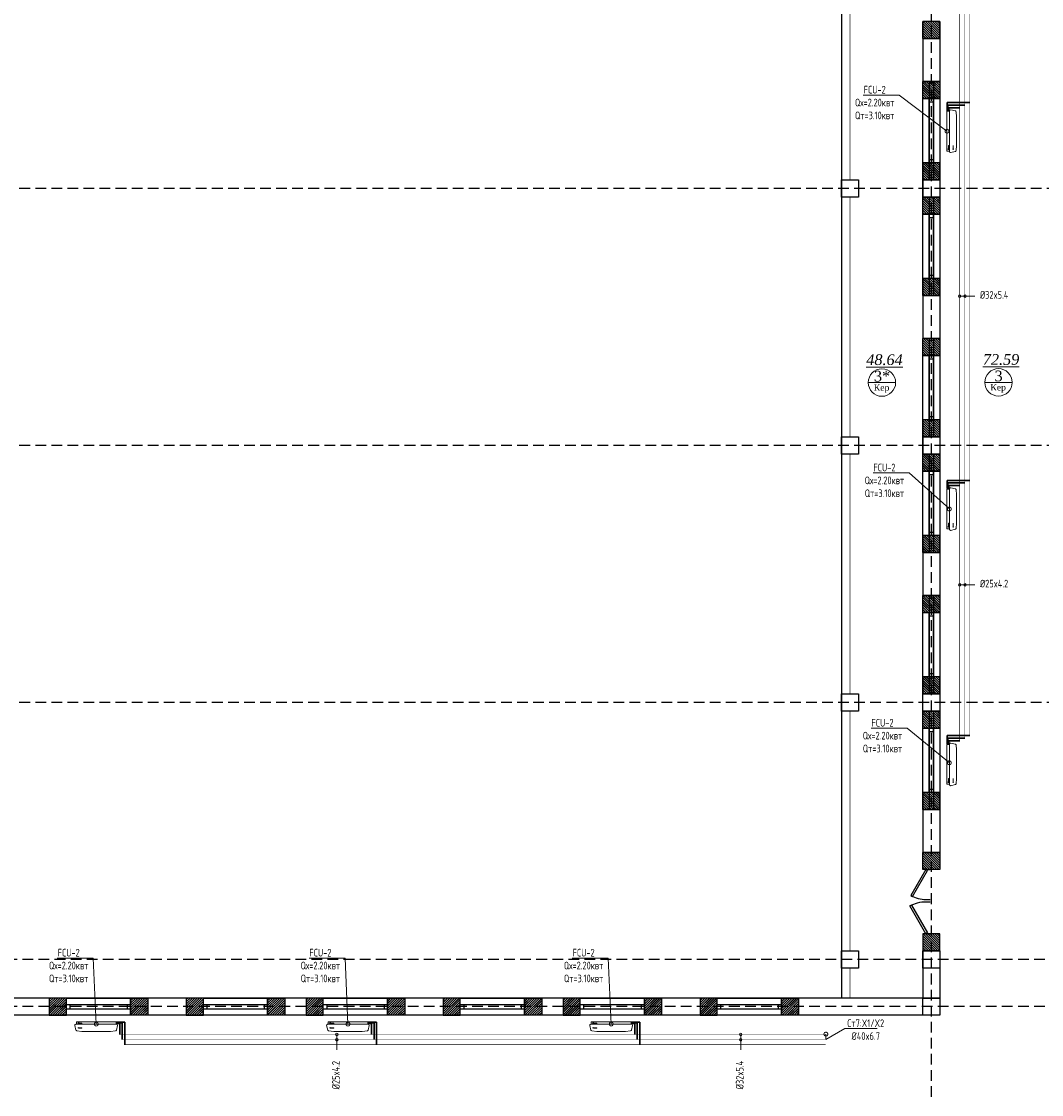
# Model space of a CAD drawing. Header units: inches. Extents: x 8001 to 766003, y -84601 to 563258.
# Tile 67 of 188: x 220162 to 243987, y 365027 to 390080. Entities that reach past the tile are written whole.
import ezdxf
from ezdxf import colors
from ezdxf.entities.mleader import LeaderData, LeaderLine
from ezdxf.math import Vec2, Vec3

# ---------------------------------------------------------------- set-up
doc = ezdxf.new("R2010")
doc.units = ezdxf.units.IN
doc.header["$MEASUREMENT"] = 0
for name, pattern in [('( Hidden )', [0.375, 0.25, -0.125]), ('CONTINOUS', [0]), ('HIDDEN', [9.525, 6.35, -3.175])]:
    doc.linetypes.add(name, pattern=pattern)
for name, color, linetype, lineweight in [('.', 7, 'Continuous', 15), ('SGM-M-100-WW-DRAIN-FLOOR', 3, 'HIDDEN', 30), ('SGM-M-400-TEXT', 140, 'CONTINOUS', 20), ('SGM-M-500-11-HI-TEXT', 11, 'CONTINOUS', 20), ('SGM-M-700-5-HVAC-WS-CWS-FCU', 32, 'CONTINOUS', 30), ('SGM-M-700-6-HVAC-WS-CWR-FCU', 141, 'HIDDEN', 30), ('sloy', 8, 'Continuous', 0), ('СТЕНЫ', 7, 'Continuous', 40), ('ФАНКОЙЛЫ', 250, 'Continuous', 25)]:
    doc.layers.add(name, color=color, linetype=linetype, lineweight=lineweight)
doc.styles.add('SGM_MKN', font='romans.shx', dxfattribs={"width": 0.65, "height": 100})
doc.styles.add('TIEMS', font='times.ttf')
pattern_1 = [(45, (1276666.25, 1731302.557), (-27.5771645, 27.5771645), []), (45, (1276668.25, 1731302.557), (-27.5771645, 27.5771645), [])]
pattern_2 = [(135, (600475.218, -564246.953), (-27.5771645, -27.5771645), []), (135, (600475.218, -564244.953), (-27.5771645, -27.5771645), [])]

# ---------------------------------------------------------------- blocks, each defined once
blk = doc.blocks.new('fffffffffffffffffffffffffdddddffffcccccc')
at = {"color": 5}
for p, q in [((3283325, 585109), (3283325, 582809)), ((3283425, 585109), (3283425, 582809))]:
    blk.add_line(p, q, dxfattribs=at)
blk.add_lwpolyline([(3283175, 585109), (3283575, 585109), (3283575, 582809), (3283175, 582809)], close=True)
blk = doc.blocks.new('gggggggggggggggffffffffffgc')
at = {"layer": '.'}
h = blk.add_hatch(dxfattribs=at)
h.set_pattern_fill('JIS_LC_8', color=32, scale=5)
h.set_pattern_definition(pattern_1)
h.paths.add_polyline_path([(1969330, 2113298), (1968930, 2113298), (1968930, 2112898), (1969330, 2112898)])
h = blk.add_hatch(dxfattribs=at)
h.set_pattern_fill('JIS_LC_8', color=32, scale=5)
h.set_pattern_definition(pattern_1)
h.paths.add_polyline_path([(1970830, 2113298), (1971230, 2113298), (1971230, 2112898), (1970830, 2112898)])
for p, q in [((1968930, 2113298), (1968930, 2112898)), ((1968930, 2113298), (1968930, 2112898)), ((1971230, 2113298), (1971230, 2112898))]:
    blk.add_line(p, q)
at = {"color": 5}
for p, q in [((1969330, 2113148), (1970830, 2113148)), ((1969330, 2113048), (1970830, 2113048))]:
    blk.add_line(p, q, dxfattribs=at)
for points in [[(1969330, 2113298), (1968930, 2113298), (1968930, 2112898), (1969330, 2112898)], [(1970830, 2113298), (1971230, 2113298), (1971230, 2112898), (1970830, 2112898)]]:
    blk.add_lwpolyline(points, close=True)
at = {"color": 0}
blk.add_lwpolyline([(1969330, 2113298), (1970830, 2113298), (1970830, 2112898), (1969330, 2112898)], close=True, dxfattribs=at)
at = {"color": 5}
for points in [[(1969410, 2113148), (1969410, 2113048)], [(1970750, 2113148), (1970750, 2113048)]]:
    blk.add_lwpolyline(points, dxfattribs=at)
blk = doc.blocks.new('*U300')
at = {"color": 5}
for p, q in [((0, 0), (0, -4)), ((-30, 0), (-30, -4))]:
    blk.add_line(p, q, dxfattribs=at)
blk.add_lwpolyline([(0, 0), (-26, 15), (-26.9, 13.5), (-0.9, -1.5)], close=True, dxfattribs=at)
blk.add_arc((0, 0), 30, 150, 180, dxfattribs=at)
blk = doc.blocks.new('*U301')
at = {"color": 5}
for p, q in [((0, 0), (0, -4)), ((-28, 0), (-28, -4))]:
    blk.add_line(p, q, dxfattribs=at)
blk.add_lwpolyline([(0, 0), (-24.2, 14), (-25.1, 12.5), (-0.9, -1.5)], close=True, dxfattribs=at)
blk.add_arc((0, 0), 28, 150, 180, dxfattribs=at)
blk = doc.blocks.new('fhgsg')
at = {"layer": '.'}
h = blk.add_hatch(dxfattribs=at)
h.set_pattern_fill('JIS_LC_8', color=32, scale=5, angle=90)
h.set_pattern_definition([(135, (600475.218, -542946.953), (-27.5771645, -27.5771645), []), (135, (600475.218, -542944.953), (-27.5771645, -27.5771645), [])])
h.paths.add_polyline_path([(218479.6, 149716.5), (218479.6, 149316.5), (218879.6, 149316.5), (218879.6, 149716.5)])
h = blk.add_hatch(dxfattribs=at)
h.set_pattern_fill('JIS_LC_8', color=32, scale=5, angle=90)
h.set_pattern_definition(pattern_2)
h.paths.add_polyline_path([(218479.6, 129916.5), (218479.6, 130316.5), (218879.6, 130316.5), (218879.6, 129916.5)])
h = blk.add_hatch(dxfattribs=at)
h.set_pattern_fill('JIS_LC_8', color=32, scale=5, angle=90)
h.set_pattern_definition(pattern_2)
h.paths.add_polyline_path([(218479.6, 128416.5), (218479.6, 128016.5), (218879.6, 128016.5), (218879.6, 128416.5)])
at = {"color": 1, "linetype": '( Hidden )', "ltscale": 1000}
for p, q in [((218679.6, 161986.5), (218679.6, 111324.1)), ((241129.6, 145816.5), (169789.1, 145816.5)), ((241129.6, 139816.5), (169789.1, 139816.5)), ((241129.6, 133816.5), (169789.1, 133816.5)), ((245329.6, 127816.5), (169789.1, 127816.5)), ((245329.6, 126716.5), (169789.1, 126716.5))]:
    blk.add_line(p, q, dxfattribs=at)
for p, q in [((216579.6, 152516.5), (216579.6, 126916.5)), ((218479.6, 149316.5), (218479.6, 148316.5)), ((218879.6, 149316.5), (218879.6, 148316.5)), ((218479.6, 146016.5), (218479.6, 145616.5)), ((218879.6, 146016.5), (218879.6, 145616.5)), ((218479.6, 143316.5), (218479.6, 142316.5)), ((218879.6, 143316.5), (218879.6, 142316.5)), ((216579.6, 140016.5), (216579.6, 139616.5)), ((218479.6, 140016.5), (218479.6, 139616.5)), ((218879.6, 140016.5), (218879.6, 139616.5)), ((218479.6, 137316.5), (218479.6, 136316.5)), ((218879.6, 137316.5), (218879.6, 136316.5)), ((218879.6, 131316.5), (218879.6, 130316.5)), ((218479.6, 130316.5), (218879.6, 130316.5)), ((218479.6, 128016.5), (218479.6, 126916.5)), ((218479.6, 128016.5), (218879.6, 128016.5)), ((218879.6, 128016.5), (218479.6, 128016.5)), ((218479.6, 128016.5), (218879.6, 128016.5)), ((218479.6, 128016.5), (218879.6, 128016.5)), ((218879.6, 128016.5), (218879.6, 126916.5)), ((218479.6, 126916.5), (194499.6, 126916.5)), ((218479.6, 126916.5), (218879.6, 126916.5)), ((218879.6, 126916.5), (218479.6, 126916.5)), ((215779.6, 126516.5), (190574.6, 126516.5)), ((218479.6, 126516.5), (215779.6, 126516.5))]:
    blk.add_line(p, q)
at = {"lineweight": 0, "ltscale": 100}
for p, q in [((217207.2, 141285.6), (217847.2, 141285.6)), ((219929.5, 141290.8), (220569.5, 141290.8))]:
    blk.add_line(p, q, dxfattribs=at)
at = {"color": 5, "const_width": 10}
for points in [[(216779.6, 146016.5), (216779.6, 151616.5)], [(216779.6, 140016.5), (216779.6, 145616.5)], [(216779.6, 134016.5), (216779.6, 139616.5)], [(216779.6, 128016.5), (216779.6, 133616.5)], [(216779.6, 126916.5), (216779.6, 127616.5)]]:
    blk.add_lwpolyline(points, dxfattribs=at)
for points in [[(218879.6, 149716.5), (218879.6, 149316.5), (218479.6, 149316.5), (218479.6, 149716.5)], [(218879.6, 148316.5), (218479.6, 148316.5)], [(218879.6, 143316.5), (218479.6, 143316.5)], [(218879.6, 142316.5), (218479.6, 142316.5)], [(218879.6, 137316.5), (218479.6, 137316.5)], [(218879.6, 136316.5), (218479.6, 136316.5)], [(218479.6, 131316.5), (218479.6, 130316.5)], [(218879.6, 131316.5), (218479.6, 131316.5)], [(218879.6, 130316.5), (218479.6, 130316.5)], [(218479.6, 129916.5), (218479.6, 130316.5), (218879.6, 130316.5), (218879.6, 129916.5)], [(218879.6, 128016.5), (218479.6, 128016.5)], [(218879.6, 128016.5), (218479.6, 128016.5)], [(218879.6, 128016.5), (218479.6, 128016.5)], [(218879.6, 126916.5), (218479.6, 126916.5)]]:
    blk.add_lwpolyline(points)
for points in [[(218479.6, 149716.5), (218479.6, 149316.5), (218879.6, 149316.5), (218879.6, 149716.5)], [(216579.6, 146016.5), (216979.6, 146016.5), (216979.6, 145616.5), (216579.6, 145616.5)], [(218479.6, 146016.5), (218879.6, 146016.5), (218879.6, 145616.5), (218479.6, 145616.5)], [(216579.6, 140016.5), (216979.6, 140016.5), (216979.6, 139616.5), (216579.6, 139616.5)], [(218479.6, 140016.5), (218879.6, 140016.5), (218879.6, 139616.5), (218479.6, 139616.5)], [(216579.6, 134016.5), (216979.6, 134016.5), (216979.6, 133616.5), (216579.6, 133616.5)], [(218479.6, 134016.5), (218879.6, 134016.5), (218879.6, 133616.5), (218479.6, 133616.5)], [(218479.6, 129916.5), (218479.6, 130316.5), (218879.6, 130316.5), (218879.6, 129916.5)], [(218479.6, 128416.5), (218479.6, 128016.5), (218879.6, 128016.5), (218879.6, 128416.5)], [(216579.6, 128016.5), (216979.6, 128016.5), (216979.6, 127616.5), (216579.6, 127616.5)], [(218479.6, 128016.5), (218879.6, 128016.5), (218879.6, 127616.5), (218479.6, 127616.5)], [(218479.6, 126916.5), (218879.6, 126916.5), (218879.6, 126516.5), (218479.6, 126516.5)]]:
    blk.add_lwpolyline(points, close=True)
at = {"layer": 'СТЕНЫ', "color": 0, "linetype": 'ByBlock', "lineweight": 0, "ltscale": 100}
for centre in [(217527.2, 141285.6), (220249.5, 141290.8)]:
    blk.add_circle(centre, 320, dxfattribs=at)
for p in [(-3064695.5, -436792.9), (-3064695.5, -439492.9), (-3064695.5, -442792.9), (-3064695.5, -445492.9), (-3064695.5, -448792.9), (-3064695.5, -451492.9)]:
    blk.add_blockref('fffffffffffffffffffffffffdddddffffcccccc', p)
at = {"color": 0, "rotation": 90}
for p in [(2331777.8, -1822913.2), (2331777.8, -1825613.2), (2331777.8, -1828913.2), (2331777.8, -1831613.2), (2331777.8, -1834913.2), (2331777.8, -1837613.2)]:
    blk.add_blockref('gggggggggggggggffffffffffgc', p, dxfattribs=at)
at = {"color": 5, "yscale": 25, "zscale": 25}
for name, p, xscale, rotation in [('*U301', (218554.6, 129916.5), 25, 89.99999999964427), ('*U300', (218554.6, 128416.5), -25, 90)]:
    blk.add_blockref(name, p, dxfattribs=dict(at, xscale=xscale, rotation=rotation))
at = {"color": 0}
for p in [(-1770850.2, -1986381.7), (-1767650.2, -1986381.7), (-1764850.2, -1986381.7), (-1761650.2, -1986381.7), (-1758850.2, -1986381.7), (-1755650.2, -1986381.7)]:
    blk.add_blockref('gggggggggggggggffffffffffgc', p, dxfattribs=at)
at = {"lineweight": 0, "ltscale": 100, "char_height": 250, "attachment_point": 5, "style": 'TIEMS'}
for s, insert in [('\\A1;{\\fTimes New Roman|b0|i1|c204|p18;\\L48.64}', (217586.2, 141817.8)), ('\\A1;{\\fTimes New Roman|b0|i1|c204|p18;\\L72.59}', (220308.6, 141823)), ('\\A1;3*', (217529.3, 141433.8)), ('\\A1;3', (220251.7, 141439.1))]:
    blk.add_mtext(s, dxfattribs=dict(at, insert=insert))
at = {"lineweight": 0, "ltscale": 100, "char_height": 150, "width": 1156.471, "attachment_point": 5, "style": 'TIEMS'}
for insert in [(217518, 141146.5), (220240.4, 141151.8)]:
    blk.add_mtext('\\A1;Кер', dxfattribs=dict(at, insert=insert))
blk = doc.blocks.new('_DotSmall')
at = {"color": 0, "linetype": 'ByBlock', "const_width": 0.5}
blk.add_lwpolyline([(-0.0625, 0, 1), (0.0625, 0, 1)], format="xyb", close=True, dxfattribs=at)
blk = doc.blocks.new('A$C177E1FB8')
at = {"layer": 'sloy'}
for p, q in [((0, 30, -97), (0, 960, -97)), ((0, 960, -97), (55, 960, -97)), ((26, 897, -487), (26, 929, -487)), ((37, 929, -127), (28, 909, -127)), ((28, 909, -127), (34, 909, -127)), ((34, 909, -127), (34, 829, -127)), ((34, 829, -127), (40, 829, -127)), ((46, 909, -127), (37, 929, -127)), ((37, 829, -127), (37, 879, -127)), ((40, 829, -127), (40, 909, -127)), ((40, 909, -127), (46, 909, -127)), ((55, 960, -97), (55, 30, -97)), ((55, 829, -57), (55, 960, -57)), ((55, 161, -57), (55, 829, -57)), ((85, 995, -57), (199, 969, -57)), ((145, 929, -327), (136, 909, -327)), ((136, 909, -327), (142, 909, -327)), ((142, 909, -327), (142, 829, -327)), ((142, 829, -327), (148, 829, -327)), ((154, 909, -327), (145, 929, -327)), ((145, 829, -327), (145, 879, -327)), ((148, 829, -327), (148, 909, -327)), ((148, 909, -327), (154, 909, -327)), ((225, 829, -57), (213, 948, -57)), ((225, 161, -57), (225, 829, -57)), ((55, 30, -97), (0, 30, -97)), ((5, 22, -97), (4, 21, -97)), ((4, 17, -97), (4, 21, -97)), ((5, 24, -97), (5, 24, -97)), ((5, 24, -97), (9, 24, -97)), ((5, 24, -97), (9, 24, -97)), ((5, 24, -97), (5, 23, -97)), ((5, 23, -97), (5, 22, -97)), ((5, 22, -97), (9, 22, -97)), ((10, 22, -97), (5, 22, -97)), ((5, 22, -97), (9, 22, -97)), ((5, 22, -97), (5, 22, -97)), ((5, 22, -97), (5, 22, -97)), ((10, 16, -97), (5, 16, -97)), ((6, 30, -97), (6, 24, -97)), ((9, 30, -97), (9, 24, -97)), ((9, 24, -97), (9, 24, -97)), ((9, 24, -97), (10, 23, -97)), ((9, 22, -97), (9, 22, -97)), ((9, 22, -97), (10, 22, -97)), ((10, 23, -97), (10, 22, -97)), ((10, 22, -97), (10, 21, -97)), ((10, 17, -97), (10, 21, -97)), ((18, 20, -97), (18, 21, -97)), ((26, 21, -97), (18, 21, -97)), ((18, 20, -97), (18, 17, -97)), ((18, 17, -97), (18, 16, -97)), ((19, 24, -97), (20, 24, -97)), ((19, 24, -97), (19, 22, -97)), ((20, 22, -97), (19, 22, -97)), ((19, 21, -97), (25, 21, -97)), ((19, 21, -97), (19, 21, -97)), ((19, 21, -97), (25, 21, -97)), ((20, 24, -97), (25, 24, -97)), ((20, 22, -97), (25, 22, -97)), ((20, 22, -97), (20, 21, -97)), ((20, 14, -97), (20, 15, -97)), ((25, 14, -97), (20, 14, -97)), ((21, 24, -97), (21, 30, -97)), ((24, 24, -97), (24, 30, -97)), ((24, 22, -97), (24, 21, -97)), ((24, 22, -97), (24, 21, -97)), ((25, 24, -97), (25, 24, -97)), ((25, 24, -97), (25, 22, -97)), ((25, 22, -97), (25, 22, -97)), ((25, 21, -97), (25, 21, -97)), ((25, 14, -97), (25, 15, -97)), ((26, 20, -97), (26, 21, -97)), ((26, 20, -97), (26, 17, -97)), ((26, 17, -97), (26, 16, -97)), ((38, 20, -97), (38, 21, -97)), ((46, 21, -97), (38, 21, -97)), ((38, 20, -97), (38, 17, -97)), ((38, 17, -97), (38, 16, -97)), ((39, 24, -97), (40, 24, -97)), ((39, 24, -97), (39, 22, -97)), ((40, 22, -97), (39, 22, -97)), ((39, 21, -97), (45, 21, -97)), ((39, 21, -97), (39, 21, -97)), ((39, 21, -97), (45, 21, -97)), ((40, 24, -97), (45, 24, -97)), ((40, 22, -97), (45, 22, -97)), ((40, 22, -97), (40, 21, -97)), ((40, 14, -97), (40, 15, -97)), ((45, 14, -97), (40, 14, -97)), ((41, 24, -97), (41, 30, -97)), ((44, 24, -97), (44, 30, -97)), ((44, 22, -97), (44, 21, -97)), ((44, 22, -97), (44, 21, -97)), ((45, 24, -97), (45, 24, -97)), ((45, 24, -97), (45, 22, -97)), ((45, 22, -97), (45, 22, -97)), ((45, 21, -97), (45, 21, -97)), ((45, 14, -97), (45, 15, -97)), ((46, 20, -97), (46, 21, -97)), ((46, 20, -97), (46, 17, -97)), ((46, 17, -97), (46, 16, -97)), ((55, 30, -57), (55, 161, -57)), ((90, 0, -57), (195, 24, -57)), ((213, 42, -57), (225, 161, -57))]:
    blk.add_line(p, q, dxfattribs=at)
for centre, radius, start, end in [((3, 16, -97), 2.03, 356.7744, 31.9602), ((12, 16, -97), 2.03, 148.0398, 183.2256), ((16, 14, -97), 3.39, 15.4472, 50.0272), ((20, 22, -97), 0.204, 0, 90), ((20, 21, -97), 0.204, 270, 0), ((25, 22, -97), 0.204, 90, 180), ((25, 21, -97), 0.204, 180, 270), ((28, 14, -97), 3.39, 129.9728, 164.5528), ((36, 14, -97), 3.39, 15.4472, 50.0272), ((40, 22, -97), 0.204, 0, 90), ((40, 21, -97), 0.204, 270, 0), ((45, 22, -97), 0.204, 90, 180), ((45, 21, -97), 0.204, 180, 270), ((48, 14, -97), 3.39, 129.9728, 164.5528)]:
    blk.add_arc(centre, radius, start, end, dxfattribs=at)
for centre, major_axis, end_param in [((85, 965, -57), (0, 30), 1.745329), ((184, 943, -57), (29.5, 5.2), 0.872665), ((85, 30, -57), (-30, 0), 1.745329), ((185, 52, -57), (10.3, -28.2), 0.872665)]:
    blk.add_ellipse(centre, major_axis=major_axis, ratio=1, start_param=0, end_param=end_param, dxfattribs=at)

msp = doc.modelspace()

# ---------------------------------------------------------------- block references
at = {"color": 25}
msp.add_blockref('fhgsg', (22732.416, 240363.103), dxfattribs=at)

# ---------------------------------------------------------------- next in the draw order: linework, layer by layer
at = {"color": 4, "const_width": 10, "elevation": -40}
for points in [[(242074.583, 373285.976), (242074.583, 391778.351)], [(238951.269, 366430.672), (222457.381, 366430.672)]]:
    msp.add_lwpolyline(points, dxfattribs=at)
at = {"color": 25, "const_width": 10, "elevation": -40}
for points in [[(242193.302, 373345.976), (242193.302, 391708.438)], [(238948.001, 366311.954), (222517.381, 366311.954)]]:
    msp.add_lwpolyline(points, dxfattribs=at)
at = {"color": 3, "const_width": 10, "elevation": -40}
for points in [[(242314.583, 391716.501), (242314.583, 373405.976)], [(238948.274, 366190.672), (222577.381, 366190.672)]]:
    msp.add_lwpolyline(points, dxfattribs=at)
at = {"layer": 'SGM-M-100-WW-DRAIN-FLOOR', "linetype": 'ByBlock', "ltscale": 500}
for p, q in [((241785.453, 387996.976, -40), (241785.453, 388186.437, -40)), ((241785.453, 388186.437, -40), (242314.583, 388186.437, -40)), ((241785.453, 379176.094, -40), (241785.453, 379365.554, -40)), ((241785.453, 379365.554, -40), (242314.583, 379365.554, -40)), ((241785.453, 373216.516, -40), (241785.453, 373405.976, -40)), ((241785.453, 373405.976, -40), (242314.583, 373405.976, -40)), ((222387.92, 366719.802, -40), (222577.381, 366719.802, -40)), ((222577.381, 366719.802, -40), (222577.381, 366190.672, -40)), ((228266.824, 366719.802, -40), (228456.284, 366719.802, -40)), ((228456.284, 366719.802, -40), (228456.284, 366190.672, -40)), ((234414.674, 366719.802, -40), (234604.134, 366719.802, -40)), ((234604.134, 366719.802, -40), (234604.134, 366190.672, -40))]:
    msp.add_line(p, q, dxfattribs=at)
at = {"layer": 'SGM-M-500-11-HI-TEXT', "color": 5, "ltscale": 30}
for p, q in [((242430.897, 383665.981, -40), (242074.583, 383665.981, -40)), ((242430.897, 376924.425, -40), (242074.583, 376924.425, -40)), ((227528.364, 366074.359, -40), (227528.364, 366430.672, -40)), ((236959.879, 366074.359, -40), (236959.879, 366430.672, -40))]:
    msp.add_line(p, q, dxfattribs=at)
for centre in [(242074.583, 383665.981, -40), (242198.985, 383665.981, -40), (242074.583, 376924.425, -40), (242198.985, 376924.425, -40), (227528.364, 366430.672, -40), (227528.364, 366306.271, -40), (236959.879, 366430.672, -40), (236959.879, 366306.271, -40)]:
    msp.add_circle(centre, 30, dxfattribs=at)
at = {"layer": 'SGM-M-700-5-HVAC-WS-CWS-FCU', "ltscale": 500}
for p, q in [((241800.458, 387998.764, -40), (241800.458, 388126.437, -40)), ((241800.458, 388126.437, -40), (242193.302, 388126.437, -40)), ((241800.458, 379177.881, -40), (241800.458, 379305.554, -40)), ((241800.458, 379305.554, -40), (242193.302, 379305.554, -40)), ((241800.458, 373218.303, -40), (241800.458, 373345.976, -40)), ((241800.458, 373345.976, -40), (242193.302, 373345.976, -40)), ((222389.708, 366704.798, -40), (222517.381, 366704.798, -40)), ((222517.381, 366704.798, -40), (222517.381, 366311.954, -40)), ((228268.611, 366704.798, -40), (228396.284, 366704.798, -40)), ((228396.284, 366704.798, -40), (228396.284, 366311.954, -40)), ((234416.461, 366704.798, -40), (234544.134, 366704.798, -40)), ((234544.134, 366704.798, -40), (234544.134, 366311.954, -40))]:
    msp.add_line(p, q, dxfattribs=at)
at = {"layer": 'SGM-M-700-6-HVAC-WS-CWR-FCU', "ltscale": 500}
for p, q in [((241820.462, 387998.764, -40), (241820.462, 388066.437, -40)), ((241820.462, 388066.437, -40), (242074.583, 388066.437, -40)), ((241820.462, 379177.881, -40), (241820.462, 379245.554, -40)), ((241820.462, 379245.554, -40), (242074.583, 379245.554, -40)), ((241820.462, 373218.303, -40), (241820.462, 373285.976, -40)), ((241820.462, 373285.976, -40), (242074.583, 373285.976, -40)), ((222389.708, 366684.794, -40), (222457.381, 366684.794, -40)), ((222457.381, 366684.794, -40), (222457.381, 366430.672, -40)), ((228268.611, 366684.794, -40), (228336.284, 366684.794, -40)), ((228336.284, 366684.794, -40), (228336.284, 366430.672, -40)), ((234416.461, 366684.794, -40), (234484.134, 366684.794, -40)), ((234484.134, 366684.794, -40), (234484.134, 366430.672, -40))]:
    msp.add_line(p, q, dxfattribs=at)

# ---------------------------------------------------------------- next in the draw order: block references
at = {"layer": 'ФАНКОЙЛЫ', "color": 3, "xscale": -1}
for p, rotation in [((241778.306, 388013.212, 56.62), 180), ((241778.306, 379192.329, 56.62), 180), ((241778.306, 373232.751, 56.62), 180), ((222404.156, 366726.949, 56.62), 90), ((228283.059, 366726.949, 56.62), 90), ((234430.909, 366726.949, 56.62), 90)]:
    msp.add_blockref('A$C177E1FB8', p, dxfattribs=dict(at, rotation=rotation))

# ---------------------------------------------------------------- next in the draw order: texts
at = {"layer": 'SGM-M-500-11-HI-TEXT', "color": 5, "ltscale": 30, "style": 'SGM_MKN', "width": 0.65}
for s, p in [('%%C32x5.4', (242548.572, 383606.691, -40)), ('%%C25x4.2', (242548.572, 376865.136, -40))]:
    msp.add_text(s, height=180, dxfattribs=at).set_placement(p)
for s, p in [('%%C25x4.2', (227595.455, 365151.005, -40)), ('%%C32x5.4', (237026.97, 365151.005, -40))]:
    msp.add_text(s, height=180, rotation=90, dxfattribs=at).set_placement(p)

# ---------------------------------------------------------------- next in the draw order: leaders
at = {"layer": 'SGM-M-400-TEXT', "color": 18, "ltscale": 30, "true_color": 0x000000}
ml = msp.add_multileader_mtext('Standard', dxfattribs=at)
ml.set_content('\\A1;{\\C256;\\c0;FCU-2\\PQх=2.20квт\\PQт=3.10квт}', color=5, style='SGM_MKN')
ml.set_leader_properties(lineweight=18)
ml.set_arrow_properties(name='DOTSMALL')
ml.build(insert=Vec2(0, 0))
ml.multileader.update_dxf_attribs({"text_left_attachment_type": 6, "text_right_attachment_type": 6, "dogleg_length": 0, "arrow_head_size": 180})
ctx = ml.context
ctx.base_point, ctx.char_height, ctx.arrow_head_size, ctx.plane_origin = Vec3(239513.134, 388360.474), 180, 180, Vec3(349297.665, 529993.743)
ctx.left_attachment, ctx.right_attachment, ctx.text_align_type = 6, 6, 1
notes = []
notes.append((ctx, [(1, (1, 1, 0), (240664.848, 388360.474), (-1, 0), 0, [(0, [(241778.308, 387518.218)], 0, [])])]))
ctx.mtext.insert, ctx.mtext.width, ctx.mtext.defined_height, ctx.mtext.alignment, ctx.mtext.flow_direction = Vec3(240088.991, 388576.474), 830.20237, 239.92, 2, 5
ml = msp.add_multileader_mtext('Standard', dxfattribs=at)
ml.set_content('\\A1;{\\C256;\\c0;FCU-2\\PQх=2.20квт\\PQт=3.10квт}', color=5, style='SGM_MKN')
ml.set_leader_properties(lineweight=18)
ml.set_arrow_properties(name='DOTSMALL')
ml.build(insert=Vec2(0, 0))
ml.multileader.update_dxf_attribs({"text_left_attachment_type": 6, "text_right_attachment_type": 6, "dogleg_length": 0, "arrow_head_size": 180})
ctx = ml.context
ctx.base_point, ctx.char_height, ctx.arrow_head_size, ctx.plane_origin = Vec3(239741.478, 379539.591), 180, 180, Vec3(349526.009, 521172.86)
ctx.left_attachment, ctx.right_attachment, ctx.text_align_type = 6, 6, 1
notes.append((ctx, [(1, (1, 1, 0), (240893.193, 379539.591), (-1, 0), 0, [(0, [(241833.258, 378697.354)], 0, [])])]))
ctx.mtext.insert, ctx.mtext.width, ctx.mtext.defined_height, ctx.mtext.alignment, ctx.mtext.flow_direction = Vec3(240317.336, 379755.591), 830.20237, 239.92, 2, 5
ml = msp.add_multileader_mtext('Standard', dxfattribs=at)
ml.set_content('\\A1;{\\C256;\\c0;FCU-2\\PQх=2.20квт\\PQт=3.10квт}', color=5, style='SGM_MKN')
ml.set_leader_properties(lineweight=18)
ml.set_arrow_properties(name='DOTSMALL')
ml.build(insert=Vec2(0, 0))
ml.multileader.update_dxf_attribs({"text_left_attachment_type": 6, "text_right_attachment_type": 6, "dogleg_length": 0, "arrow_head_size": 180})
ctx = ml.context
ctx.base_point, ctx.char_height, ctx.arrow_head_size, ctx.plane_origin = Vec3(239696.277, 373580.013), 180, 180, Vec3(349480.808, 515213.282)
ctx.left_attachment, ctx.right_attachment, ctx.text_align_type = 6, 6, 1
notes.append((ctx, [(1, (1, 1, 0), (240847.992, 373580.013), (-1, 0), 0, [(0, [(241833.262, 372773.406)], 0, [])])]))
ctx.mtext.insert, ctx.mtext.width, ctx.mtext.defined_height, ctx.mtext.alignment, ctx.mtext.flow_direction = Vec3(240272.134, 373796.013), 830.20237, 239.92, 2, 5
ml = msp.add_multileader_mtext('Standard', dxfattribs=at)
ml.set_content('\\A1;{\\C256;\\c0;FCU-2\\PQх=2.20квт\\PQт=3.10квт}', color=5, style='SGM_MKN')
ml.set_leader_properties(lineweight=18)
ml.set_arrow_properties(name='DOTSMALL')
ml.build(insert=Vec2(0, 0))
ml.multileader.update_dxf_attribs({"text_left_attachment_type": 6, "text_right_attachment_type": 6, "dogleg_length": 0, "arrow_head_size": 180})
ctx = ml.context
ctx.base_point, ctx.char_height, ctx.arrow_head_size, ctx.plane_origin = Vec3(220688.605, 368212.671), 180, 180, Vec3(330473.136, 509845.94)
ctx.left_attachment, ctx.right_attachment, ctx.text_align_type = 6, 6, 1
notes.append((ctx, [(1, (1, 1, 0), (221840.319, 368212.671), (-1, 0), 0, [(0, [(221909.162, 366671.997)], 0, [])])]))
ctx.mtext.insert, ctx.mtext.width, ctx.mtext.defined_height, ctx.mtext.alignment, ctx.mtext.flow_direction = Vec3(221264.462, 368428.671), 830.20237, 239.92, 2, 5
ml = msp.add_multileader_mtext('Standard', dxfattribs=at)
ml.set_content('\\A1;{\\C256;\\c0;FCU-2\\PQх=2.20квт\\PQт=3.10квт}', color=5, style='SGM_MKN')
ml.set_leader_properties(lineweight=18)
ml.set_arrow_properties(name='DOTSMALL')
ml.build(insert=Vec2(0, 0))
ml.multileader.update_dxf_attribs({"text_left_attachment_type": 6, "text_right_attachment_type": 6, "dogleg_length": 0, "arrow_head_size": 180})
ctx = ml.context
ctx.base_point, ctx.char_height, ctx.arrow_head_size, ctx.plane_origin = Vec3(226567.508, 368212.671), 180, 180, Vec3(336352.039, 509845.94)
ctx.left_attachment, ctx.right_attachment, ctx.text_align_type = 6, 6, 1
notes.append((ctx, [(1, (1, 1, 0), (227719.222, 368212.671), (-1, 0), 0, [(0, [(227788.065, 366671.997)], 0, [])])]))
ctx.mtext.insert, ctx.mtext.width, ctx.mtext.defined_height, ctx.mtext.alignment, ctx.mtext.flow_direction = Vec3(227143.365, 368428.671), 830.20237, 239.92, 2, 5
ml = msp.add_multileader_mtext('Standard', dxfattribs=at)
ml.set_content('\\A1;{\\C256;\\c0;FCU-2\\PQх=2.20квт\\PQт=3.10квт}', color=5, style='SGM_MKN')
ml.set_leader_properties(lineweight=18)
ml.set_arrow_properties(name='DOTSMALL')
ml.build(insert=Vec2(0, 0))
ml.multileader.update_dxf_attribs({"text_left_attachment_type": 6, "text_right_attachment_type": 6, "dogleg_length": 0, "arrow_head_size": 180})
ctx = ml.context
ctx.base_point, ctx.char_height, ctx.arrow_head_size, ctx.plane_origin = Vec3(232715.358, 368212.671), 180, 180, Vec3(342499.889, 509845.94)
ctx.left_attachment, ctx.right_attachment, ctx.text_align_type = 6, 6, 1
notes.append((ctx, [(1, (1, 1, 0), (233867.072, 368212.671), (-1, 0), 0, [(0, [(233935.915, 366671.997)], 0, [])])]))
ctx.mtext.insert, ctx.mtext.width, ctx.mtext.defined_height, ctx.mtext.alignment, ctx.mtext.flow_direction = Vec3(233291.215, 368428.671), 830.20237, 239.92, 2, 5
at = {"layer": 'SGM-M-400-TEXT', "color": 5, "ltscale": 30}
ml = msp.add_multileader_mtext('Standard', dxfattribs=at)
ml.set_content('\\A1;Ст7:X1/X2\\PØ40x6.7', color=5, style='SGM_MKN')
ml.set_leader_properties(lineweight=18)
ml.set_arrow_properties(name='DOTSMALL')
ml.build(insert=Vec2(0, 0))
ml.multileader.update_dxf_attribs({"text_left_attachment_type": 6, "text_right_attachment_type": 6, "dogleg_length": 0, "arrow_head_size": 180})
ctx = ml.context
ctx.base_point, ctx.char_height, ctx.arrow_head_size, ctx.plane_origin = Vec3(239394.936, 366566.735), 180, 180, Vec3(131894.096, 500932.897)
ctx.left_attachment, ctx.right_attachment, ctx.text_align_type = 6, 6, 1
notes.append((ctx, [(0, (1, 1, 0), (239394.936, 366566.735), (1, 0), 0, [(3, [(238949.545, 366437.149), (238948.695, 366311.954)], 0, [])])]))
ctx.mtext.insert, ctx.mtext.width, ctx.mtext.defined_height, ctx.mtext.alignment, ctx.mtext.flow_direction = Vec3(239881.65, 366782.735), 2049.65912, 514.286, 2, 5
for ctx, leaders in notes:
    for number, flags, end, landing, length, lines in leaders:
        leader = LeaderData()
        leader.index, (leader.has_last_leader_line, leader.has_dogleg_vector, leader.attachment_direction) = number, flags
        leader.last_leader_point, leader.dogleg_vector, leader.dogleg_length = Vec3(end), Vec3(landing), length
        for number, points, colour, breaks in lines:
            line = LeaderLine()
            line.index, line.vertices, line.color, line.breaks = number, Vec3.list(points), colors.encode_raw_color(colour), breaks
            leader.lines.append(line)
        ctx.leaders.append(leader)

doc.saveas('drawing.dxf')
